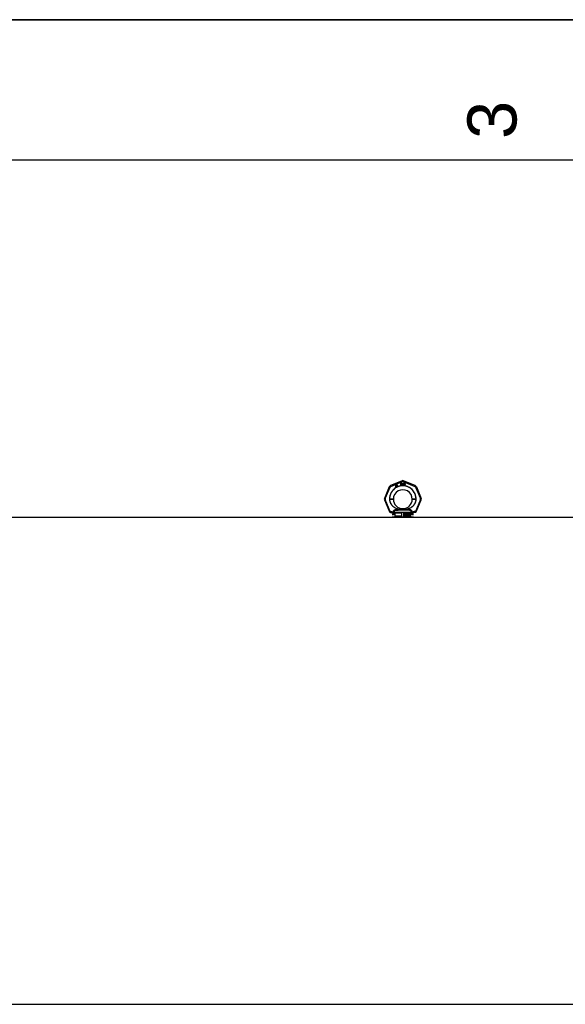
# Model space of a CAD drawing. Header units: millimetres. Extents: x 0 to 297, y 0 to 210.
# Tile 17 of 32: x 78 to 117, y 140 to 210. Entities that reach past the tile are written whole.
import ezdxf

# ---------------------------------------------------------------- set-up
doc = ezdxf.new("R2010")
doc.units = ezdxf.units.MM
doc.header["$LTSCALE"] = 16.335
doc.layers.get('0').update_dxf_attribs({"linetype": 'CONTINUOUS'})
doc.layers.add('001-M31079-X02', color=7, linetype='CONTINUOUS')
doc.styles.add('TEXTSTYLE_2', font='arial.ttf')

# ---------------------------------------------------------------- blocks, each defined once
blk = doc.blocks.new('MARGEA4_BL0', base_point=(148.514, 105.014))
at = {"color": 7, "linetype": 'Continuous'}
for p, q in [((297.014, 210.014), (0.014, 210.014)), ((287.014, 200.014), (10.014, 200.014))]:
    blk.add_line(p, q, dxfattribs=at)
at = {"color": 2, "linetype": 'Continuous', "style": 'TEXTSTYLE_2', "oblique": 0.00002}
blk.add_text('3', height=3.5, rotation=90, dxfattribs=at).set_placement((113.139, 201.514))

msp = doc.modelspace()

# ---------------------------------------------------------------- linework, layer by layer
at = {"color": 7, "linetype": 'Continuous'}
for p, q in [((0, 210), (297, 210)), ((58.095, 174.555), (204.818, 174.555)), ((45.667, 139.845), (204.818, 139.845))]:
    msp.add_line(p, q, dxfattribs=at)
at = {"layer": '001-M31079-X02', "color": 9, "linetype": 'Continuous'}
for p, q in [((104.981, 177.153), (104.154, 176.81)), ((104.177, 176.757), (105.004, 177.099)), ((105.073, 177.099), (105.899, 176.757)), ((105.922, 176.81), (105.096, 177.153)), ((104.073, 176.729), (103.731, 175.903)), ((103.786, 175.882), (104.128, 176.708)), ((105.948, 176.708), (106.29, 175.882)), ((106.003, 176.729), (106.346, 175.903)), ((103.731, 175.788), (104.082, 174.939)), ((104.137, 174.966), (103.786, 175.813)), ((104.093, 175.844), (104.093, 175.854)), ((106.29, 175.813), (105.939, 174.966)), ((105.983, 175.854), (105.983, 175.844)), ((105.994, 174.939), (106.346, 175.788)), ((104.137, 174.904), (104.132, 174.903)), ((104.137, 174.966), (104.137, 174.904)), ((104.157, 174.966), (104.137, 174.966)), ((104.157, 174.904), (104.137, 174.904)), ((104.157, 174.966), (104.157, 174.904)), ((104.366, 174.724), (104.288, 174.724)), ((104.354, 174.901), (104.354, 174.881)), ((105.683, 174.902), (104.393, 174.902)), ((104.555, 175.05), (104.55, 175.093)), ((105.521, 175.05), (104.555, 175.05)), ((104.842, 175.123), (104.845, 175.08)), ((104.842, 175.123), (104.845, 175.08)), ((105.231, 175.08), (105.234, 175.123)), ((105.234, 175.123), (105.231, 175.08)), ((105.527, 175.093), (105.521, 175.05)), ((105.521, 175.05), (105.527, 175.093)), ((105.788, 174.724), (105.71, 174.724)), ((105.722, 174.881), (105.722, 174.901)), ((105.919, 174.966), (105.919, 174.904)), ((105.939, 174.966), (105.919, 174.966)), ((105.939, 174.904), (105.919, 174.904)), ((105.939, 174.966), (105.939, 174.904)), ((105.939, 174.904), (105.944, 174.903))]:
    msp.add_line(p, q, dxfattribs=at)
at = {"layer": '001-M31079-X02', "color": 7, "linetype": 'Continuous'}
for p, q in [((104.523, 176.849), (104.514, 176.745)), ((104.536, 176.857), (104.523, 176.849)), ((104.529, 176.753), (104.536, 176.827)), ((104.579, 176.782), (104.536, 176.857)), ((104.536, 176.827), (104.566, 176.775)), ((104.616, 176.848), (104.599, 176.838)), ((104.599, 176.838), (104.605, 176.827)), ((104.614, 176.876), (104.603, 176.87)), ((104.603, 176.87), (104.616, 176.848)), ((104.622, 176.837), (104.605, 176.827)), ((104.627, 176.854), (104.614, 176.876)), ((104.622, 176.837), (104.654, 176.782)), ((104.651, 176.868), (104.627, 176.854)), ((104.633, 176.843), (104.657, 176.857)), ((104.662, 176.793), (104.633, 176.843)), ((104.651, 176.868), (104.657, 176.857)), ((104.874, 176.994), (104.874, 176.844)), ((104.874, 176.994), (104.934, 176.994)), ((104.889, 176.844), (104.874, 176.844)), ((104.889, 176.911), (104.889, 176.844)), ((104.932, 176.911), (104.889, 176.911)), ((104.932, 176.911), (104.952, 176.844)), ((104.947, 176.991), (104.934, 176.994)), ((104.947, 176.991), (104.957, 176.981)), ((104.957, 176.924), (104.947, 176.917)), ((104.969, 176.844), (104.947, 176.917)), ((104.969, 176.844), (104.952, 176.844)), ((104.957, 176.981), (104.964, 176.968)), ((104.964, 176.936), (104.957, 176.924)), ((104.964, 176.968), (104.967, 176.959)), ((104.967, 176.946), (104.964, 176.936)), ((104.967, 176.959), (104.967, 176.946)), ((104.989, 176.994), (104.989, 176.895)), ((104.989, 176.994), (105.004, 176.994)), ((104.989, 176.895), (104.992, 176.879)), ((104.992, 176.879), (104.997, 176.866)), ((104.997, 176.866), (105.007, 176.853)), ((105.004, 176.994), (105.004, 176.895)), ((105.004, 176.895), (105.007, 176.882)), ((105.007, 176.882), (105.012, 176.873)), ((105.007, 176.853), (105.017, 176.847)), ((105.012, 176.873), (105.019, 176.866)), ((105.029, 176.844), (105.017, 176.847)), ((105.029, 176.863), (105.019, 176.866)), ((105.029, 176.863), (105.039, 176.863)), ((105.039, 176.844), (105.029, 176.844)), ((105.049, 176.866), (105.039, 176.863)), ((105.052, 176.847), (105.039, 176.844)), ((105.057, 176.873), (105.049, 176.866)), ((105.062, 176.853), (105.052, 176.847)), ((105.062, 176.882), (105.057, 176.873)), ((105.064, 176.895), (105.062, 176.882)), ((105.072, 176.866), (105.062, 176.853)), ((105.064, 176.994), (105.064, 176.895)), ((105.064, 176.994), (105.079, 176.994)), ((105.077, 176.879), (105.072, 176.866)), ((105.077, 176.879), (105.079, 176.895)), ((105.079, 176.994), (105.079, 176.895)), ((105.099, 176.994), (105.099, 176.844)), ((105.099, 176.994), (105.159, 176.994)), ((105.159, 176.844), (105.099, 176.844)), ((105.172, 176.991), (105.159, 176.994)), ((105.172, 176.847), (105.159, 176.844)), ((105.172, 176.991), (105.182, 176.984)), ((105.182, 176.853), (105.172, 176.847)), ((105.182, 176.984), (105.192, 176.972)), ((105.192, 176.866), (105.182, 176.853)), ((105.192, 176.972), (105.197, 176.959)), ((105.197, 176.879), (105.192, 176.866)), ((105.199, 176.943), (105.197, 176.959)), ((105.197, 176.879), (105.199, 176.895)), ((105.199, 176.943), (105.199, 176.895)), ((104.514, 176.745), (104.523, 176.728)), ((104.523, 176.728), (104.575, 176.758)), ((104.566, 176.775), (104.529, 176.753)), ((104.575, 176.758), (104.596, 176.722)), ((104.601, 176.795), (104.579, 176.782)), ((104.61, 176.778), (104.588, 176.766)), ((104.611, 176.727), (104.588, 176.766)), ((104.596, 176.722), (104.611, 176.722)), ((104.61, 176.778), (104.601, 176.795)), ((104.654, 176.782), (104.665, 176.773)), ((104.662, 176.793), (104.669, 176.786)), ((104.665, 176.773), (104.675, 176.771)), ((104.679, 176.784), (104.669, 176.786)), ((104.675, 176.771), (104.683, 176.772)), ((104.691, 176.788), (104.679, 176.784)), ((104.697, 176.777), (104.683, 176.772)), ((104.691, 176.788), (104.697, 176.777)), ((104.093, 175.854), (104.093, 175.844)), ((105.983, 175.844), (105.983, 175.854)), ((104.354, 174.901), (104.354, 174.881)), ((105.722, 174.901), (105.722, 174.881))]:
    msp.add_line(p, q, dxfattribs=at)
at = {"layer": '001-M31079-X02', "color": 6, "linetype": 'Continuous'}
for p, q in [((104.889, 176.93), (104.889, 176.978)), ((104.937, 176.978), (104.889, 176.978)), ((104.937, 176.93), (104.889, 176.93)), ((104.937, 176.978), (104.944, 176.975)), ((104.944, 176.933), (104.937, 176.93)), ((104.944, 176.975), (104.949, 176.968)), ((104.949, 176.94), (104.944, 176.933)), ((104.949, 176.968), (104.952, 176.959)), ((104.952, 176.949), (104.949, 176.94)), ((104.952, 176.959), (104.952, 176.949)), ((105.114, 176.863), (105.114, 176.975)), ((105.159, 176.975), (105.114, 176.975)), ((105.159, 176.863), (105.114, 176.863)), ((105.159, 176.975), (105.169, 176.972)), ((105.169, 176.866), (105.159, 176.863)), ((105.169, 176.972), (105.177, 176.965)), ((105.177, 176.873), (105.169, 176.866)), ((105.177, 176.965), (105.182, 176.956)), ((105.182, 176.882), (105.177, 176.873)), ((105.182, 176.956), (105.184, 176.943)), ((105.184, 176.895), (105.182, 176.882)), ((105.184, 176.943), (105.184, 176.895)), ((104.393, 174.902), (104.393, 174.882)), ((104.46, 174.855), (104.46, 174.63)), ((104.978, 174.855), (104.46, 174.855)), ((104.978, 174.63), (104.978, 174.855)), ((105.098, 174.855), (105.098, 174.63)), ((105.616, 174.855), (105.098, 174.855)), ((105.151, 174.691), (105.151, 174.796)), ((105.151, 174.796), (105.192, 174.796)), ((105.155, 174.691), (105.155, 174.796)), ((105.161, 174.785), (105.161, 174.751)), ((105.193, 174.785), (105.161, 174.785)), ((105.161, 174.751), (105.193, 174.751)), ((105.161, 174.738), (105.161, 174.691)), ((105.19, 174.738), (105.161, 174.738)), ((105.164, 174.751), (105.164, 174.785)), ((105.164, 174.738), (105.164, 174.691)), ((105.187, 174.738), (105.199, 174.691)), ((105.196, 174.794), (105.188, 174.796)), ((105.19, 174.785), (105.195, 174.783)), ((105.195, 174.753), (105.19, 174.751)), ((105.19, 174.738), (105.203, 174.691)), ((105.2, 174.794), (105.192, 174.796)), ((105.193, 174.785), (105.198, 174.783)), ((105.198, 174.753), (105.193, 174.751)), ((105.195, 174.783), (105.198, 174.778)), ((105.198, 174.783), (105.195, 174.783)), ((105.198, 174.758), (105.195, 174.753)), ((105.198, 174.753), (105.195, 174.753)), ((105.202, 174.787), (105.196, 174.794)), ((105.2, 174.794), (105.196, 174.794)), ((105.196, 174.742), (105.202, 174.747)), ((105.21, 174.691), (105.196, 174.742)), ((105.2, 174.742), (105.196, 174.742)), ((105.198, 174.783), (105.201, 174.778)), ((105.198, 174.778), (105.199, 174.771)), ((105.201, 174.778), (105.198, 174.778)), ((105.199, 174.765), (105.198, 174.758)), ((105.201, 174.758), (105.198, 174.753)), ((105.201, 174.758), (105.198, 174.758)), ((105.199, 174.765), (105.199, 174.771)), ((105.203, 174.771), (105.199, 174.771)), ((105.203, 174.765), (105.199, 174.765)), ((105.206, 174.787), (105.2, 174.794)), ((105.2, 174.742), (105.206, 174.747)), ((105.214, 174.691), (105.2, 174.742)), ((105.201, 174.778), (105.203, 174.771)), ((105.203, 174.765), (105.201, 174.758)), ((105.207, 174.778), (105.202, 174.787)), ((105.206, 174.787), (105.202, 174.787)), ((105.202, 174.747), (105.207, 174.756)), ((105.206, 174.747), (105.202, 174.747)), ((105.203, 174.771), (105.203, 174.765)), ((105.211, 174.778), (105.206, 174.787)), ((105.206, 174.747), (105.211, 174.756)), ((105.209, 174.771), (105.207, 174.778)), ((105.211, 174.778), (105.207, 174.778)), ((105.207, 174.756), (105.209, 174.762)), ((105.211, 174.756), (105.207, 174.756)), ((105.209, 174.771), (105.209, 174.762)), ((105.212, 174.771), (105.209, 174.771)), ((105.212, 174.762), (105.209, 174.762)), ((105.212, 174.771), (105.211, 174.778)), ((105.211, 174.756), (105.212, 174.762)), ((105.212, 174.771), (105.212, 174.762)), ((105.223, 174.72), (105.224, 174.711)), ((105.235, 174.72), (105.223, 174.72)), ((105.226, 174.72), (105.228, 174.711)), ((105.229, 174.78), (105.227, 174.771)), ((105.227, 174.762), (105.227, 174.771)), ((105.231, 174.771), (105.227, 174.771)), ((105.227, 174.762), (105.229, 174.753)), ((105.231, 174.762), (105.227, 174.762)), ((105.235, 174.789), (105.229, 174.78)), ((105.232, 174.78), (105.229, 174.78)), ((105.229, 174.753), (105.235, 174.745)), ((105.232, 174.753), (105.229, 174.753)), ((105.232, 174.78), (105.231, 174.771)), ((105.231, 174.771), (105.231, 174.762)), ((105.231, 174.762), (105.232, 174.753)), ((105.238, 174.789), (105.232, 174.78)), ((105.232, 174.753), (105.238, 174.745)), ((105.233, 174.713), (105.232, 174.72)), ((105.241, 174.794), (105.235, 174.789)), ((105.238, 174.789), (105.235, 174.789)), ((105.235, 174.745), (105.241, 174.74)), ((105.238, 174.745), (105.235, 174.745)), ((105.237, 174.713), (105.235, 174.72)), ((105.237, 174.769), (105.238, 174.776)), ((105.237, 174.769), (105.237, 174.765)), ((105.24, 174.769), (105.237, 174.769)), ((105.238, 174.758), (105.237, 174.765)), ((105.24, 174.765), (105.237, 174.765)), ((105.245, 174.794), (105.238, 174.789)), ((105.238, 174.776), (105.243, 174.78)), ((105.242, 174.776), (105.238, 174.776)), ((105.243, 174.753), (105.238, 174.758)), ((105.242, 174.758), (105.238, 174.758)), ((105.238, 174.745), (105.245, 174.74)), ((105.24, 174.769), (105.242, 174.776)), ((105.24, 174.765), (105.24, 174.769)), ((105.242, 174.758), (105.24, 174.765)), ((105.247, 174.796), (105.241, 174.794)), ((105.245, 174.794), (105.241, 174.794)), ((105.241, 174.74), (105.247, 174.738)), ((105.245, 174.74), (105.241, 174.74)), ((105.242, 174.776), (105.246, 174.78)), ((105.246, 174.753), (105.242, 174.758)), ((105.243, 174.78), (105.247, 174.783)), ((105.246, 174.78), (105.243, 174.78)), ((105.247, 174.751), (105.243, 174.753)), ((105.246, 174.753), (105.243, 174.753)), ((105.251, 174.796), (105.245, 174.794)), ((105.245, 174.74), (105.251, 174.738)), ((105.246, 174.78), (105.251, 174.783)), ((105.251, 174.751), (105.246, 174.753)), ((105.259, 174.796), (105.247, 174.796)), ((105.26, 174.783), (105.247, 174.783)), ((105.26, 174.751), (105.247, 174.751)), ((105.26, 174.738), (105.247, 174.738)), ((105.263, 174.794), (105.255, 174.796)), ((105.257, 174.783), (105.261, 174.78)), ((105.265, 174.749), (105.257, 174.751)), ((105.257, 174.738), (105.263, 174.736)), ((105.266, 174.794), (105.259, 174.796)), ((105.26, 174.783), (105.265, 174.78)), ((105.268, 174.749), (105.26, 174.751)), ((105.26, 174.738), (105.266, 174.736)), ((105.261, 174.78), (105.265, 174.776)), ((105.265, 174.78), (105.261, 174.78)), ((105.269, 174.787), (105.263, 174.794)), ((105.266, 174.794), (105.263, 174.794)), ((105.263, 174.736), (105.268, 174.731)), ((105.266, 174.736), (105.263, 174.736)), ((105.265, 174.78), (105.268, 174.776)), ((105.265, 174.776), (105.266, 174.771)), ((105.268, 174.776), (105.265, 174.776)), ((105.271, 174.745), (105.265, 174.749)), ((105.268, 174.749), (105.265, 174.749)), ((105.273, 174.787), (105.266, 174.794)), ((105.266, 174.771), (105.279, 174.771)), ((105.266, 174.736), (105.271, 174.731)), ((105.268, 174.776), (105.27, 174.771)), ((105.274, 174.745), (105.268, 174.749)), ((105.268, 174.731), (105.271, 174.724)), ((105.271, 174.731), (105.268, 174.731)), ((105.274, 174.778), (105.269, 174.787)), ((105.273, 174.787), (105.269, 174.787)), ((105.277, 174.736), (105.271, 174.745)), ((105.274, 174.745), (105.271, 174.745)), ((105.271, 174.731), (105.274, 174.724)), ((105.271, 174.718), (105.271, 174.724)), ((105.274, 174.724), (105.271, 174.724)), ((105.277, 174.778), (105.273, 174.787)), ((105.275, 174.771), (105.274, 174.778)), ((105.277, 174.778), (105.274, 174.778)), ((105.28, 174.736), (105.274, 174.745)), ((105.274, 174.724), (105.274, 174.718)), ((105.279, 174.771), (105.277, 174.778)), ((105.28, 174.727), (105.277, 174.736)), ((105.28, 174.736), (105.277, 174.736)), ((105.284, 174.727), (105.28, 174.736)), ((105.28, 174.727), (105.28, 174.716)), ((105.284, 174.727), (105.28, 174.727)), ((105.284, 174.716), (105.284, 174.727)), ((105.367, 174.691), (105.367, 174.796)), ((105.384, 174.796), (105.367, 174.796)), ((105.37, 174.796), (105.37, 174.691)), ((105.376, 174.774), (105.376, 174.691)), ((105.376, 174.774), (105.398, 174.691)), ((105.38, 174.774), (105.376, 174.774)), ((105.38, 174.691), (105.38, 174.774)), ((105.38, 174.774), (105.401, 174.691)), ((105.404, 174.702), (105.381, 174.796)), ((105.408, 174.702), (105.384, 174.796)), ((105.428, 174.796), (105.404, 174.702)), ((105.431, 174.796), (105.408, 174.702)), ((105.41, 174.691), (105.432, 174.774)), ((105.414, 174.691), (105.436, 174.774)), ((105.445, 174.796), (105.428, 174.796)), ((105.432, 174.691), (105.432, 174.774)), ((105.436, 174.774), (105.432, 174.774)), ((105.436, 174.774), (105.436, 174.691)), ((105.441, 174.796), (105.441, 174.691)), ((105.445, 174.691), (105.445, 174.796)), ((105.457, 174.78), (105.455, 174.771)), ((105.467, 174.771), (105.455, 174.771)), ((105.463, 174.789), (105.457, 174.78)), ((105.46, 174.78), (105.457, 174.78)), ((105.46, 174.78), (105.459, 174.771)), ((105.467, 174.789), (105.46, 174.78)), ((105.469, 174.794), (105.463, 174.789)), ((105.467, 174.789), (105.463, 174.789)), ((105.463, 174.771), (105.466, 174.778)), ((105.466, 174.778), (105.471, 174.783)), ((105.47, 174.778), (105.466, 174.778)), ((105.473, 174.794), (105.467, 174.789)), ((105.467, 174.771), (105.47, 174.778)), ((105.48, 174.796), (105.469, 174.794)), ((105.473, 174.794), (105.469, 174.794)), ((105.47, 174.778), (105.474, 174.783)), ((105.471, 174.783), (105.479, 174.785)), ((105.474, 174.783), (105.471, 174.783)), ((105.484, 174.796), (105.473, 174.794)), ((105.474, 174.783), (105.482, 174.785)), ((105.488, 174.785), (105.479, 174.785)), ((105.479, 174.74), (105.479, 174.749)), ((105.488, 174.749), (105.479, 174.749)), ((105.488, 174.74), (105.479, 174.74)), ((105.487, 174.796), (105.48, 174.796)), ((105.482, 174.749), (105.482, 174.74)), ((105.494, 174.794), (105.483, 174.796)), ((105.485, 174.785), (105.493, 174.783)), ((105.494, 174.753), (105.485, 174.749)), ((105.485, 174.74), (105.494, 174.738)), ((105.498, 174.794), (105.487, 174.796)), ((105.488, 174.785), (105.496, 174.783)), ((105.498, 174.753), (105.488, 174.749)), ((105.488, 174.74), (105.498, 174.738)), ((105.493, 174.783), (105.497, 174.778)), ((105.496, 174.783), (105.493, 174.783)), ((105.5, 174.789), (105.494, 174.794)), ((105.498, 174.794), (105.494, 174.794)), ((105.497, 174.758), (105.494, 174.753)), ((105.498, 174.753), (105.494, 174.753)), ((105.494, 174.738), (105.499, 174.733)), ((105.498, 174.738), (105.494, 174.738)), ((105.496, 174.783), (105.501, 174.778)), ((105.497, 174.778), (105.5, 174.771)), ((105.501, 174.778), (105.497, 174.778)), ((105.5, 174.767), (105.497, 174.758)), ((105.501, 174.758), (105.497, 174.758)), ((105.497, 174.745), (105.504, 174.751)), ((105.505, 174.74), (105.497, 174.745)), ((105.501, 174.745), (105.497, 174.745)), ((105.504, 174.789), (105.498, 174.794)), ((105.501, 174.758), (105.498, 174.753)), ((105.498, 174.738), (105.502, 174.733)), ((105.499, 174.733), (105.502, 174.724)), ((105.502, 174.733), (105.499, 174.733)), ((105.507, 174.78), (105.5, 174.789)), ((105.504, 174.789), (105.5, 174.789)), ((105.5, 174.767), (105.5, 174.771)), ((105.504, 174.771), (105.5, 174.771)), ((105.504, 174.767), (105.5, 174.767)), ((105.501, 174.778), (105.504, 174.771)), ((105.504, 174.767), (105.501, 174.758)), ((105.501, 174.745), (105.507, 174.751)), ((105.509, 174.74), (105.501, 174.745)), ((105.502, 174.733), (105.505, 174.724)), ((105.502, 174.716), (105.502, 174.724)), ((105.505, 174.724), (105.502, 174.724)), ((105.51, 174.78), (105.504, 174.789)), ((105.504, 174.771), (105.504, 174.767)), ((105.504, 174.751), (105.507, 174.758)), ((105.507, 174.751), (105.504, 174.751)), ((105.508, 174.733), (105.505, 174.74)), ((105.509, 174.74), (105.505, 174.74)), ((105.505, 174.724), (105.505, 174.716)), ((105.508, 174.771), (105.507, 174.78)), ((105.51, 174.78), (105.507, 174.78)), ((105.507, 174.758), (105.508, 174.767)), ((105.507, 174.751), (105.51, 174.758)), ((105.51, 174.758), (105.507, 174.758)), ((105.508, 174.771), (105.508, 174.767)), ((105.512, 174.771), (105.508, 174.771)), ((105.512, 174.767), (105.508, 174.767)), ((105.51, 174.724), (105.508, 174.733)), ((105.512, 174.733), (105.508, 174.733)), ((105.512, 174.733), (105.509, 174.74)), ((105.512, 174.771), (105.51, 174.78)), ((105.51, 174.758), (105.512, 174.767)), ((105.51, 174.724), (105.51, 174.716)), ((105.513, 174.724), (105.51, 174.724)), ((105.512, 174.767), (105.512, 174.771)), ((105.513, 174.724), (105.512, 174.733)), ((105.513, 174.716), (105.513, 174.724)), ((105.524, 174.767), (105.522, 174.751)), ((105.522, 174.736), (105.522, 174.751)), ((105.526, 174.751), (105.522, 174.751)), ((105.522, 174.736), (105.524, 174.72)), ((105.526, 174.736), (105.522, 174.736)), ((105.527, 174.778), (105.524, 174.767)), ((105.527, 174.767), (105.524, 174.767)), ((105.524, 174.72), (105.527, 174.709)), ((105.527, 174.72), (105.524, 174.72)), ((105.527, 174.767), (105.526, 174.751)), ((105.526, 174.751), (105.526, 174.736)), ((105.526, 174.736), (105.527, 174.72)), ((105.532, 174.787), (105.527, 174.778)), ((105.53, 174.778), (105.527, 174.767)), ((105.53, 174.778), (105.527, 174.778)), ((105.527, 174.72), (105.53, 174.709)), ((105.535, 174.787), (105.53, 174.778)), ((105.53, 174.751), (105.532, 174.765)), ((105.539, 174.756), (105.53, 174.747)), ((105.53, 174.751), (105.53, 174.747)), ((105.533, 174.751), (105.53, 174.751)), ((105.533, 174.747), (105.53, 174.747)), ((105.539, 174.794), (105.532, 174.787)), ((105.535, 174.787), (105.532, 174.787)), ((105.532, 174.765), (105.533, 174.771)), ((105.535, 174.765), (105.532, 174.765)), ((105.532, 174.729), (105.533, 174.736)), ((105.532, 174.729), (105.532, 174.722)), ((105.535, 174.729), (105.532, 174.729)), ((105.533, 174.716), (105.532, 174.722)), ((105.535, 174.722), (105.532, 174.722)), ((105.533, 174.771), (105.536, 174.778)), ((105.537, 174.771), (105.533, 174.771)), ((105.533, 174.751), (105.535, 174.765)), ((105.543, 174.756), (105.533, 174.747)), ((105.533, 174.747), (105.533, 174.751)), ((105.533, 174.736), (105.536, 174.74)), ((105.537, 174.736), (105.533, 174.736)), ((105.543, 174.794), (105.535, 174.787)), ((105.535, 174.765), (105.537, 174.771)), ((105.535, 174.729), (105.537, 174.736)), ((105.535, 174.722), (105.535, 174.729)), ((105.537, 174.716), (105.535, 174.722)), ((105.536, 174.778), (105.541, 174.783)), ((105.54, 174.778), (105.536, 174.778)), ((105.536, 174.74), (105.541, 174.745)), ((105.54, 174.74), (105.536, 174.74)), ((105.537, 174.771), (105.54, 174.778)), ((105.537, 174.736), (105.54, 174.74)), ((105.547, 174.796), (105.539, 174.794)), ((105.543, 174.794), (105.539, 174.794)), ((105.547, 174.758), (105.539, 174.756)), ((105.543, 174.756), (105.539, 174.756)), ((105.54, 174.778), (105.544, 174.783)), ((105.54, 174.74), (105.544, 174.745)), ((105.541, 174.783), (105.545, 174.785)), ((105.544, 174.783), (105.541, 174.783)), ((105.541, 174.745), (105.545, 174.747)), ((105.544, 174.745), (105.541, 174.745)), ((105.551, 174.796), (105.543, 174.794)), ((105.551, 174.758), (105.543, 174.756)), ((105.544, 174.783), (105.549, 174.785)), ((105.544, 174.745), (105.549, 174.747)), ((105.558, 174.785), (105.545, 174.785)), ((105.56, 174.747), (105.545, 174.747)), ((105.557, 174.796), (105.547, 174.796)), ((105.558, 174.758), (105.547, 174.758)), ((105.561, 174.794), (105.553, 174.796)), ((105.555, 174.785), (105.559, 174.783)), ((105.563, 174.756), (105.555, 174.758)), ((105.556, 174.747), (105.561, 174.745)), ((105.564, 174.794), (105.557, 174.796)), ((105.558, 174.785), (105.563, 174.783)), ((105.566, 174.756), (105.558, 174.758)), ((105.559, 174.783), (105.564, 174.778)), ((105.563, 174.783), (105.559, 174.783)), ((105.56, 174.747), (105.564, 174.745)), ((105.569, 174.787), (105.561, 174.794)), ((105.564, 174.794), (105.561, 174.794)), ((105.561, 174.745), (105.566, 174.74)), ((105.564, 174.745), (105.561, 174.745)), ((105.563, 174.783), (105.568, 174.778)), ((105.57, 174.749), (105.563, 174.756)), ((105.566, 174.756), (105.563, 174.756)), ((105.572, 174.787), (105.564, 174.794)), ((105.564, 174.778), (105.567, 174.771)), ((105.568, 174.778), (105.564, 174.778)), ((105.564, 174.745), (105.569, 174.74)), ((105.574, 174.749), (105.566, 174.756)), ((105.566, 174.74), (105.569, 174.736)), ((105.569, 174.74), (105.566, 174.74)), ((105.578, 174.771), (105.567, 174.771)), ((105.568, 174.778), (105.571, 174.771)), ((105.573, 174.778), (105.569, 174.787)), ((105.572, 174.787), (105.569, 174.787)), ((105.569, 174.74), (105.572, 174.736)), ((105.569, 174.736), (105.57, 174.729)), ((105.572, 174.736), (105.569, 174.736)), ((105.57, 174.722), (105.569, 174.716)), ((105.575, 174.742), (105.57, 174.749)), ((105.57, 174.749), (105.574, 174.749)), ((105.57, 174.722), (105.57, 174.729)), ((105.57, 174.729), (105.574, 174.729)), ((105.574, 174.722), (105.57, 174.722)), ((105.577, 174.778), (105.572, 174.787)), ((105.572, 174.736), (105.574, 174.729)), ((105.574, 174.722), (105.572, 174.716)), ((105.575, 174.771), (105.573, 174.778)), ((105.577, 174.778), (105.573, 174.778)), ((105.578, 174.742), (105.574, 174.749)), ((105.574, 174.729), (105.574, 174.722)), ((105.578, 174.731), (105.575, 174.742)), ((105.578, 174.742), (105.575, 174.742)), ((105.575, 174.709), (105.578, 174.72)), ((105.578, 174.771), (105.577, 174.778)), ((105.582, 174.731), (105.578, 174.742)), ((105.578, 174.731), (105.578, 174.72)), ((105.582, 174.731), (105.578, 174.731)), ((105.578, 174.709), (105.582, 174.72)), ((105.582, 174.72), (105.578, 174.72)), ((105.582, 174.72), (105.582, 174.731)), ((105.616, 174.63), (105.616, 174.855)), ((105.683, 174.902), (105.683, 174.882)), ((105.788, 174.555), (104.288, 174.555)), ((104.978, 174.63), (104.46, 174.63)), ((105.616, 174.63), (105.098, 174.63)), ((105.164, 174.691), (105.151, 174.691)), ((105.214, 174.691), (105.199, 174.691)), ((105.224, 174.711), (105.229, 174.7)), ((105.228, 174.711), (105.224, 174.711)), ((105.228, 174.711), (105.232, 174.7)), ((105.229, 174.7), (105.237, 174.693)), ((105.232, 174.7), (105.229, 174.7)), ((105.232, 174.7), (105.24, 174.693)), ((105.238, 174.707), (105.233, 174.713)), ((105.237, 174.713), (105.233, 174.713)), ((105.242, 174.707), (105.237, 174.713)), ((105.237, 174.693), (105.244, 174.691)), ((105.24, 174.693), (105.237, 174.693)), ((105.244, 174.704), (105.238, 174.707)), ((105.242, 174.707), (105.238, 174.707)), ((105.24, 174.693), (105.248, 174.691)), ((105.248, 174.704), (105.242, 174.707)), ((105.26, 174.704), (105.244, 174.704)), ((105.26, 174.691), (105.244, 174.691)), ((105.263, 174.707), (105.257, 174.704)), ((105.257, 174.691), (105.265, 174.693)), ((105.266, 174.707), (105.26, 174.704)), ((105.26, 174.691), (105.268, 174.693)), ((105.268, 174.711), (105.263, 174.707)), ((105.266, 174.707), (105.263, 174.707)), ((105.265, 174.693), (105.271, 174.698)), ((105.268, 174.693), (105.265, 174.693)), ((105.271, 174.711), (105.266, 174.707)), ((105.271, 174.718), (105.268, 174.711)), ((105.271, 174.711), (105.268, 174.711)), ((105.268, 174.693), (105.274, 174.698)), ((105.274, 174.718), (105.271, 174.711)), ((105.274, 174.718), (105.271, 174.718)), ((105.271, 174.698), (105.277, 174.707)), ((105.274, 174.698), (105.271, 174.698)), ((105.274, 174.698), (105.28, 174.707)), ((105.277, 174.707), (105.28, 174.716)), ((105.28, 174.707), (105.277, 174.707)), ((105.28, 174.707), (105.284, 174.716)), ((105.284, 174.716), (105.28, 174.716)), ((105.38, 174.691), (105.367, 174.691)), ((105.414, 174.691), (105.398, 174.691)), ((105.408, 174.702), (105.404, 174.702)), ((105.445, 174.691), (105.432, 174.691)), ((105.454, 174.716), (105.455, 174.709)), ((105.465, 174.716), (105.454, 174.716)), ((105.455, 174.709), (105.459, 174.702)), ((105.459, 174.709), (105.455, 174.709)), ((105.457, 174.716), (105.459, 174.709)), ((105.459, 174.709), (105.462, 174.702)), ((105.459, 174.702), (105.463, 174.698)), ((105.462, 174.702), (105.459, 174.702)), ((105.463, 174.711), (105.462, 174.716)), ((105.462, 174.702), (105.467, 174.698)), ((105.466, 174.707), (105.463, 174.711)), ((105.467, 174.711), (105.463, 174.711)), ((105.463, 174.698), (105.469, 174.693)), ((105.467, 174.698), (105.463, 174.698)), ((105.467, 174.711), (105.465, 174.716)), ((105.469, 174.704), (105.466, 174.707)), ((105.47, 174.707), (105.466, 174.707)), ((105.47, 174.707), (105.467, 174.711)), ((105.467, 174.698), (105.473, 174.693)), ((105.477, 174.702), (105.469, 174.704)), ((105.473, 174.704), (105.469, 174.704)), ((105.469, 174.693), (105.476, 174.691)), ((105.473, 174.693), (105.469, 174.693)), ((105.473, 174.704), (105.47, 174.707)), ((105.481, 174.702), (105.473, 174.704)), ((105.473, 174.693), (105.479, 174.691)), ((105.492, 174.691), (105.476, 174.691)), ((105.49, 174.702), (105.477, 174.702)), ((105.494, 174.704), (105.487, 174.702)), ((105.488, 174.691), (105.494, 174.693)), ((105.498, 174.704), (105.49, 174.702)), ((105.492, 174.691), (105.498, 174.693)), ((105.497, 174.707), (105.494, 174.704)), ((105.498, 174.704), (105.494, 174.704)), ((105.494, 174.693), (105.5, 174.698)), ((105.498, 174.693), (105.494, 174.693)), ((105.5, 174.711), (105.497, 174.707)), ((105.501, 174.707), (105.497, 174.707)), ((105.501, 174.707), (105.498, 174.704)), ((105.498, 174.693), (105.504, 174.698)), ((105.502, 174.716), (105.5, 174.711)), ((105.504, 174.711), (105.5, 174.711)), ((105.5, 174.698), (105.505, 174.702)), ((105.504, 174.698), (105.5, 174.698)), ((105.504, 174.711), (105.501, 174.707)), ((105.505, 174.716), (105.502, 174.716)), ((105.505, 174.716), (105.504, 174.711)), ((105.504, 174.698), (105.509, 174.702)), ((105.505, 174.702), (105.508, 174.709)), ((105.509, 174.702), (105.505, 174.702)), ((105.508, 174.709), (105.51, 174.716)), ((105.508, 174.709), (105.512, 174.709)), ((105.509, 174.702), (105.512, 174.709)), ((105.513, 174.716), (105.51, 174.716)), ((105.512, 174.709), (105.513, 174.716)), ((105.527, 174.709), (105.532, 174.7)), ((105.53, 174.709), (105.527, 174.709)), ((105.53, 174.709), (105.535, 174.7)), ((105.532, 174.7), (105.539, 174.693)), ((105.535, 174.7), (105.532, 174.7)), ((105.536, 174.709), (105.533, 174.716)), ((105.537, 174.716), (105.533, 174.716)), ((105.535, 174.7), (105.543, 174.693)), ((105.541, 174.704), (105.536, 174.709)), ((105.54, 174.709), (105.536, 174.709)), ((105.54, 174.709), (105.537, 174.716)), ((105.539, 174.693), (105.547, 174.691)), ((105.543, 174.693), (105.539, 174.693)), ((105.544, 174.704), (105.54, 174.709)), ((105.545, 174.702), (105.541, 174.704)), ((105.544, 174.704), (105.541, 174.704)), ((105.543, 174.693), (105.551, 174.691)), ((105.549, 174.702), (105.544, 174.704)), ((105.56, 174.702), (105.545, 174.702)), ((105.558, 174.691), (105.547, 174.691)), ((105.555, 174.691), (105.563, 174.693)), ((105.561, 174.704), (105.556, 174.702)), ((105.558, 174.691), (105.566, 174.693)), ((105.564, 174.704), (105.56, 174.702)), ((105.566, 174.709), (105.561, 174.704)), ((105.564, 174.704), (105.561, 174.704)), ((105.563, 174.693), (105.57, 174.7)), ((105.566, 174.693), (105.563, 174.693)), ((105.569, 174.709), (105.564, 174.704)), ((105.569, 174.716), (105.566, 174.709)), ((105.569, 174.709), (105.566, 174.709)), ((105.566, 174.693), (105.574, 174.7)), ((105.572, 174.716), (105.569, 174.709)), ((105.572, 174.716), (105.569, 174.716)), ((105.57, 174.7), (105.575, 174.709)), ((105.574, 174.7), (105.57, 174.7)), ((105.574, 174.7), (105.578, 174.709)), ((105.578, 174.709), (105.575, 174.709))]:
    msp.add_line(p, q, dxfattribs=at)
at = {"layer": '001-M31079-X02', "color": 9, "linetype": 'Continuous'}
for centre, radius, start, end in [((105.038, 177.014), 0.15, 67.5, 112.5), ((105.038, 177.016), 0.09, 67.50271, 112.49729), ((104.212, 176.672), 0.15, 112.5, 157.5), ((104.212, 176.674), 0.09, 112.50271, 157.49729), ((105.865, 176.674), 0.09, 22.50268, 67.49732), ((105.865, 176.672), 0.15, 22.5, 67.5), ((103.869, 175.845), 0.15, 157.5, 202.5), ((103.869, 175.847), 0.09, 157.50268, 202.49732), ((105.038, 175.845), 0.675, 180.6298, 359.3702), ((106.207, 175.847), 0.09, 337.50268, 22.49732), ((106.207, 175.845), 0.15, 337.5, 22.5), ((104.137, 174.964), 0.06, 202.5, 270), ((105.038, 257.811), 82.688, 269.86427, 270.13573), ((105.939, 174.964), 0.06, 270, 337.5)]:
    msp.add_arc(centre, radius, start, end, dxfattribs=at)
at = {"layer": '001-M31079-X02', "color": 7, "linetype": 'Continuous'}
for start, end in [(0, 180.6298), (359.3702, 360)]:
    msp.add_arc((105.038, 175.854), 0.945, start, end, dxfattribs=at)
at = {"layer": '001-M31079-X02', "color": 6, "linetype": 'Continuous'}
msp.add_arc((105.038, 175.845), 0.675, 359.3702, 180.6298, dxfattribs=at)
at = {"layer": '001-M31079-X02', "color": 9, "linetype": 'Continuous'}
for points, knots in [([(104.981, 177.153), (104.982, 177.153), (104.982, 177.149), (104.984, 177.146), (104.986, 177.14), (104.989, 177.134), (104.993, 177.126), (104.996, 177.118), (105, 177.109), (105.002, 177.102), (105.004, 177.099)], [0, 0, 0, 0, 0.059983, 0.133152, 0.232556, 0.355295, 0.497786, 0.655866, 0.824917, 1, 1, 1, 1]), ([(105.073, 177.099), (105.074, 177.102), (105.076, 177.109), (105.08, 177.118), (105.084, 177.126), (105.087, 177.134), (105.09, 177.14), (105.092, 177.146), (105.094, 177.149), (105.094, 177.153), (105.096, 177.153)], [0, 0, 0, 0, 0.175075, 0.344128, 0.502209, 0.644701, 0.767442, 0.866847, 0.940017, 1, 1, 1, 1]), ([(104.073, 176.729), (104.073, 176.73), (104.077, 176.728), (104.081, 176.727), (104.087, 176.725), (104.093, 176.722), (104.101, 176.719), (104.11, 176.716), (104.119, 176.712), (104.125, 176.71), (104.128, 176.708)], [0, 0, 0, 0, 0.060939, 0.13446, 0.234172, 0.357122, 0.499648, 0.657498, 0.82596, 1, 1, 1, 1]), ([(105.983, 175.854), (105.983, 175.882), (105.981, 175.939), (105.969, 176.023), (105.95, 176.106), (105.924, 176.187), (105.891, 176.265), (105.85, 176.34), (105.804, 176.41), (105.751, 176.477), (105.692, 176.538), (105.628, 176.594), (105.559, 176.644), (105.486, 176.687), (105.41, 176.724), (105.33, 176.754), (105.249, 176.777), (105.165, 176.792), (105.081, 176.799), (104.996, 176.799), (104.911, 176.792), (104.828, 176.777), (104.746, 176.754), (104.666, 176.724), (104.59, 176.687), (104.517, 176.644), (104.448, 176.594), (104.384, 176.538), (104.326, 176.477), (104.273, 176.41), (104.226, 176.34), (104.186, 176.265), (104.152, 176.187), (104.126, 176.106), (104.107, 176.023), (104.096, 175.939), (104.093, 175.882), (104.093, 175.854)], [0, 0, 0, 0, 0.028575, 0.057156, 0.085737, 0.114317, 0.142895, 0.171472, 0.200048, 0.228622, 0.257194, 0.285764, 0.314333, 0.342901, 0.371466, 0.400031, 0.428594, 0.457157, 0.485719, 0.514281, 0.542844, 0.571406, 0.59997, 0.628534, 0.6571, 0.685667, 0.714236, 0.742807, 0.771379, 0.799953, 0.828529, 0.857106, 0.885684, 0.914264, 0.942844, 0.971426, 1, 1, 1, 1]), ([(104.177, 176.757), (104.176, 176.76), (104.173, 176.766), (104.169, 176.775), (104.166, 176.784), (104.163, 176.791), (104.16, 176.798), (104.158, 176.803), (104.156, 176.806), (104.155, 176.811), (104.154, 176.81)], [0, 0, 0, 0, 0.175076, 0.344129, 0.50221, 0.644702, 0.767443, 0.866847, 0.940017, 1, 1, 1, 1]), ([(105.922, 176.81), (105.921, 176.811), (105.921, 176.806), (105.918, 176.803), (105.916, 176.798), (105.914, 176.791), (105.91, 176.784), (105.907, 176.775), (105.903, 176.766), (105.9, 176.76), (105.899, 176.757)], [0, 0, 0, 0, 0.059982, 0.133151, 0.232555, 0.355294, 0.497785, 0.655865, 0.824916, 1, 1, 1, 1]), ([(106.003, 176.729), (106.003, 176.73), (105.999, 176.728), (105.995, 176.727), (105.99, 176.725), (105.983, 176.722), (105.975, 176.719), (105.966, 176.716), (105.957, 176.712), (105.951, 176.71), (105.948, 176.708)], [0, 0, 0, 0, 0.060939, 0.13446, 0.234172, 0.357122, 0.499648, 0.657499, 0.82596, 1, 1, 1, 1]), ([(106.003, 176.729), (106.003, 176.73), (105.999, 176.728), (105.996, 176.727), (105.99, 176.725), (105.984, 176.723), (105.976, 176.719), (105.967, 176.716), (105.958, 176.712), (105.951, 176.71), (105.948, 176.708)], [0, 0, 0, 0, 0.059962, 0.129537, 0.22549, 0.345334, 0.487774, 0.647015, 0.821798, 1, 1, 1, 1]), ([(103.786, 175.813), (103.783, 175.811), (103.776, 175.809), (103.767, 175.805), (103.758, 175.801), (103.75, 175.798), (103.744, 175.795), (103.738, 175.792), (103.735, 175.79), (103.73, 175.789), (103.731, 175.788)], [0, 0, 0, 0, 0.172813, 0.340679, 0.498422, 0.641178, 0.764549, 0.864741, 0.938687, 1, 1, 1, 1]), ([(103.786, 175.882), (103.783, 175.883), (103.777, 175.886), (103.767, 175.889), (103.759, 175.893), (103.751, 175.896), (103.744, 175.898), (103.739, 175.901), (103.735, 175.901), (103.731, 175.904), (103.731, 175.903)], [0, 0, 0, 0, 0.174033, 0.342496, 0.500347, 0.642875, 0.765826, 0.865539, 0.93906, 1, 1, 1, 1]), ([(104.363, 175.845), (104.363, 175.848), (104.354, 175.847), (104.345, 175.849), (104.332, 175.849), (104.316, 175.85), (104.297, 175.851), (104.274, 175.852), (104.249, 175.852), (104.221, 175.853), (104.191, 175.854), (104.159, 175.854), (104.126, 175.854), (104.104, 175.854), (104.093, 175.854)], [0, 0, 0, 0, 0.02982, 0.064811, 0.111629, 0.171497, 0.24316, 0.326315, 0.419777, 0.524502, 0.635428, 0.753215, 0.877723, 1, 1, 1, 1]), ([(104.093, 175.854), (104.104, 175.854), (104.125, 175.854), (104.157, 175.854), (104.187, 175.854), (104.216, 175.853), (104.243, 175.853), (104.269, 175.852), (104.292, 175.851), (104.312, 175.85), (104.329, 175.849), (104.344, 175.849), (104.353, 175.847), (104.363, 175.848), (104.363, 175.845)], [0, 0, 0, 0, 0.119326, 0.238323, 0.350682, 0.456135, 0.557526, 0.651234, 0.73688, 0.812698, 0.878047, 0.929721, 0.967962, 1, 1, 1, 1]), ([(104.093, 175.844), (104.094, 175.795), (104.106, 175.698), (104.157, 175.561), (104.234, 175.438), (104.332, 175.333), (104.447, 175.249), (104.572, 175.187), (104.705, 175.144), (104.797, 175.128), (104.842, 175.123)], [0, 0, 0, 0, 0.128514, 0.256351, 0.383132, 0.508688, 0.633005, 0.756182, 0.878418, 1, 1, 1, 1]), ([(104.363, 175.838), (104.363, 175.838), (104.361, 175.839), (104.358, 175.84), (104.352, 175.84), (104.343, 175.841), (104.332, 175.842), (104.312, 175.843), (104.281, 175.843), (104.239, 175.844), (104.191, 175.844), (104.142, 175.844), (104.109, 175.844), (104.093, 175.844)], [0, 0, 0, 0, 0.005058, 0.018175, 0.04048, 0.072438, 0.114288, 0.165848, 0.296077, 0.455866, 0.634352, 0.819401, 1, 1, 1, 1]), ([(104.093, 175.844), (104.109, 175.844), (104.142, 175.844), (104.191, 175.844), (104.239, 175.844), (104.281, 175.843), (104.312, 175.843), (104.332, 175.842), (104.343, 175.841), (104.352, 175.84), (104.358, 175.84), (104.361, 175.839), (104.363, 175.838), (104.363, 175.838)], [0, 0, 0, 0, 0.180599, 0.365648, 0.544134, 0.703923, 0.834152, 0.885712, 0.927562, 0.95952, 0.981825, 0.994942, 1, 1, 1, 1]), ([(105.234, 175.123), (105.28, 175.128), (105.371, 175.144), (105.504, 175.187), (105.63, 175.249), (105.744, 175.333), (105.842, 175.438), (105.919, 175.561), (105.97, 175.698), (105.983, 175.795), (105.983, 175.844)], [0, 0, 0, 0, 0.121582, 0.243818, 0.366995, 0.491312, 0.616868, 0.743649, 0.871486, 1, 1, 1, 1]), ([(105.983, 175.854), (105.972, 175.854), (105.951, 175.854), (105.919, 175.854), (105.889, 175.854), (105.86, 175.853), (105.833, 175.853), (105.808, 175.852), (105.785, 175.851), (105.764, 175.85), (105.747, 175.849), (105.732, 175.849), (105.723, 175.847), (105.713, 175.848), (105.713, 175.845)], [0, 0, 0, 0, 0.119325, 0.238322, 0.350682, 0.456135, 0.557526, 0.651234, 0.736879, 0.812698, 0.878046, 0.929721, 0.967962, 1, 1, 1, 1]), ([(105.713, 175.845), (105.713, 175.848), (105.723, 175.847), (105.731, 175.849), (105.744, 175.849), (105.76, 175.85), (105.779, 175.851), (105.802, 175.852), (105.827, 175.852), (105.855, 175.853), (105.885, 175.854), (105.917, 175.854), (105.95, 175.854), (105.972, 175.854), (105.983, 175.854)], [0, 0, 0, 0, 0.02982, 0.064811, 0.11163, 0.171497, 0.243161, 0.326316, 0.419778, 0.524502, 0.635429, 0.753216, 0.877724, 1, 1, 1, 1]), ([(105.983, 175.844), (105.967, 175.844), (105.934, 175.844), (105.885, 175.844), (105.838, 175.844), (105.795, 175.843), (105.765, 175.843), (105.744, 175.842), (105.733, 175.841), (105.725, 175.84), (105.718, 175.84), (105.715, 175.839), (105.713, 175.838), (105.713, 175.838)], [0, 0, 0, 0, 0.180599, 0.365648, 0.544134, 0.703923, 0.834152, 0.885712, 0.927562, 0.95952, 0.981825, 0.994942, 1, 1, 1, 1]), ([(105.713, 175.838), (105.713, 175.838), (105.715, 175.839), (105.718, 175.84), (105.725, 175.84), (105.733, 175.841), (105.744, 175.842), (105.765, 175.843), (105.795, 175.843), (105.838, 175.844), (105.885, 175.844), (105.934, 175.844), (105.967, 175.844), (105.983, 175.844)], [0, 0, 0, 0, 0.005058, 0.018175, 0.04048, 0.072438, 0.114288, 0.165848, 0.296077, 0.455866, 0.634352, 0.819401, 1, 1, 1, 1]), ([(106.29, 175.882), (106.293, 175.883), (106.3, 175.886), (106.309, 175.889), (106.317, 175.893), (106.325, 175.896), (106.332, 175.898), (106.338, 175.901), (106.341, 175.901), (106.345, 175.904), (106.346, 175.903)], [0, 0, 0, 0, 0.174042, 0.342505, 0.500355, 0.642882, 0.765831, 0.865542, 0.939062, 1, 1, 1, 1]), ([(106.29, 175.813), (106.293, 175.811), (106.3, 175.809), (106.309, 175.805), (106.318, 175.801), (106.326, 175.798), (106.332, 175.795), (106.338, 175.792), (106.342, 175.79), (106.346, 175.789), (106.346, 175.788)], [0, 0, 0, 0, 0.172803, 0.34067, 0.498414, 0.641172, 0.764544, 0.864738, 0.938685, 1, 1, 1, 1]), ([(104.137, 174.966), (104.134, 174.964), (104.127, 174.962), (104.118, 174.958), (104.109, 174.954), (104.101, 174.951), (104.095, 174.948), (104.089, 174.945), (104.086, 174.943), (104.081, 174.942), (104.081, 174.941)], [0, 0, 0, 0, 0.170873, 0.339252, 0.497899, 0.640755, 0.764161, 0.864579, 0.938644, 1, 1, 1, 1]), ([(104.157, 174.966), (104.168, 174.966), (104.189, 174.965), (104.22, 174.959), (104.25, 174.95), (104.28, 174.937), (104.307, 174.921), (104.332, 174.903), (104.347, 174.888), (104.354, 174.881)], [0, 0, 0, 0, 0.142409, 0.286032, 0.430381, 0.574801, 0.718483, 0.860524, 1, 1, 1, 1]), ([(104.157, 174.904), (104.182, 174.904), (104.234, 174.895), (104.29, 174.863), (104.326, 174.827), (104.348, 174.796), (104.362, 174.761), (104.366, 174.736), (104.366, 174.724)], [0, 0, 0, 0, 0.25143, 0.503272, 0.628972, 0.753715, 0.877314, 1, 1, 1, 1]), ([(104.55, 175.093), (104.539, 175.092), (104.518, 175.088), (104.489, 175.08), (104.463, 175.068), (104.439, 175.055), (104.419, 175.039), (104.401, 175.022), (104.386, 175.004), (104.374, 174.985), (104.365, 174.964), (104.358, 174.943), (104.355, 174.922), (104.354, 174.908), (104.354, 174.901)], [0, 0, 0, 0, 0.107248, 0.208031, 0.302685, 0.392012, 0.476842, 0.557967, 0.636039, 0.71167, 0.785547, 0.858189, 0.929779, 1, 1, 1, 1]), ([(104.354, 174.901), (104.358, 174.901), (104.366, 174.901), (104.376, 174.901), (104.385, 174.902), (104.391, 174.902), (104.393, 174.902)], [0, 0, 0, 0, 0.304503, 0.5896, 0.826919, 1, 1, 1, 1]), ([(104.354, 174.881), (104.358, 174.881), (104.366, 174.881), (104.376, 174.882), (104.385, 174.882), (104.391, 174.882), (104.393, 174.882)], [0, 0, 0, 0, 0.292513, 0.575188, 0.818321, 1, 1, 1, 1]), ([(104.393, 174.882), (104.391, 174.882), (104.385, 174.882), (104.376, 174.882), (104.366, 174.881), (104.358, 174.881), (104.354, 174.881)], [0, 0, 0, 0, 0.181684, 0.424818, 0.707491, 1, 1, 1, 1]), ([(104.366, 174.724), (104.368, 174.735), (104.37, 174.757), (104.37, 174.79), (104.367, 174.823), (104.362, 174.853), (104.357, 174.872), (104.354, 174.881)], [0, 0, 0, 0, 0.207564, 0.421591, 0.628947, 0.822617, 1, 1, 1, 1]), ([(104.393, 174.882), (104.393, 174.868), (104.392, 174.839), (104.387, 174.797), (104.378, 174.759), (104.37, 174.735), (104.366, 174.724)], [0, 0, 0, 0, 0.273916, 0.536495, 0.779955, 1, 1, 1, 1]), ([(104.366, 174.724), (104.37, 174.735), (104.378, 174.759), (104.387, 174.797), (104.392, 174.839), (104.393, 174.868), (104.393, 174.882)], [0, 0, 0, 0, 0.220045, 0.463505, 0.726083, 1, 1, 1, 1]), ([(104.555, 175.05), (104.534, 175.048), (104.504, 175.041), (104.466, 175.024), (104.441, 175.006), (104.42, 174.985), (104.404, 174.959), (104.394, 174.931), (104.393, 174.912), (104.393, 174.902)], [0, 0, 0, 0, 0.258475, 0.385509, 0.510919, 0.63479, 0.757331, 0.878888, 1, 1, 1, 1]), ([(104.842, 175.123), (104.812, 175.121), (104.748, 175.115), (104.651, 175.105), (104.584, 175.097), (104.55, 175.093)], [0, 0, 0, 0, 0.313983, 0.64732, 1, 1, 1, 1]), ([(104.555, 175.05), (104.603, 175.056), (104.7, 175.067), (104.797, 175.076), (104.845, 175.08)], [0, 0, 0, 0, 0.500713, 1, 1, 1, 1]), ([(105.234, 175.123), (105.189, 175.123), (105.103, 175.122), (104.973, 175.122), (104.887, 175.123), (104.842, 175.123)], [0, 0, 0, 0, 0.341255, 0.65875, 1, 1, 1, 1]), ([(105.231, 175.08), (105.199, 175.082), (105.135, 175.086), (105.038, 175.088), (104.942, 175.086), (104.878, 175.082), (104.845, 175.08)], [0, 0, 0, 0, 0.250568, 0.5, 0.749432, 1, 1, 1, 1]), ([(105.521, 175.05), (105.473, 175.056), (105.376, 175.067), (105.279, 175.076), (105.231, 175.08)], [0, 0, 0, 0, 0.500713, 1, 1, 1, 1]), ([(105.527, 175.093), (105.492, 175.097), (105.425, 175.105), (105.328, 175.115), (105.265, 175.121), (105.234, 175.123)], [0, 0, 0, 0, 0.35268, 0.686017, 1, 1, 1, 1]), ([(105.521, 175.05), (105.542, 175.048), (105.573, 175.041), (105.61, 175.024), (105.635, 175.006), (105.656, 174.985), (105.672, 174.959), (105.682, 174.931), (105.684, 174.912), (105.683, 174.902)], [0, 0, 0, 0, 0.258475, 0.385509, 0.510919, 0.63479, 0.757331, 0.878888, 1, 1, 1, 1]), ([(105.722, 174.901), (105.722, 174.908), (105.722, 174.922), (105.718, 174.943), (105.712, 174.964), (105.702, 174.985), (105.69, 175.004), (105.675, 175.022), (105.657, 175.039), (105.637, 175.055), (105.613, 175.068), (105.587, 175.08), (105.558, 175.088), (105.537, 175.092), (105.527, 175.093)], [0, 0, 0, 0, 0.070278, 0.141913, 0.214561, 0.288425, 0.364052, 0.442118, 0.52324, 0.608071, 0.697382, 0.792005, 0.892756, 1, 1, 1, 1]), ([(105.722, 174.901), (105.718, 174.901), (105.711, 174.901), (105.7, 174.901), (105.691, 174.902), (105.686, 174.902), (105.683, 174.902)], [0, 0, 0, 0, 0.304503, 0.5896, 0.826919, 1, 1, 1, 1]), ([(105.71, 174.724), (105.706, 174.735), (105.699, 174.759), (105.69, 174.797), (105.684, 174.839), (105.683, 174.868), (105.683, 174.882)], [0, 0, 0, 0, 0.220045, 0.463505, 0.726083, 1, 1, 1, 1]), ([(105.683, 174.882), (105.683, 174.868), (105.684, 174.839), (105.69, 174.797), (105.699, 174.759), (105.706, 174.735), (105.71, 174.724)], [0, 0, 0, 0, 0.273917, 0.536495, 0.779955, 1, 1, 1, 1]), ([(105.722, 174.881), (105.718, 174.881), (105.711, 174.881), (105.7, 174.882), (105.691, 174.882), (105.685, 174.882), (105.683, 174.882)], [0, 0, 0, 0, 0.292512, 0.575186, 0.818319, 1, 1, 1, 1]), ([(105.683, 174.882), (105.685, 174.882), (105.691, 174.882), (105.7, 174.882), (105.711, 174.881), (105.718, 174.881), (105.722, 174.881)], [0, 0, 0, 0, 0.181684, 0.424818, 0.707491, 1, 1, 1, 1]), ([(105.722, 174.881), (105.719, 174.872), (105.714, 174.853), (105.709, 174.823), (105.706, 174.79), (105.706, 174.757), (105.709, 174.735), (105.71, 174.724)], [0, 0, 0, 0, 0.178771, 0.371864, 0.578833, 0.792671, 1, 1, 1, 1]), ([(105.919, 174.904), (105.894, 174.904), (105.843, 174.895), (105.786, 174.863), (105.75, 174.827), (105.729, 174.796), (105.714, 174.761), (105.711, 174.736), (105.71, 174.724)], [0, 0, 0, 0, 0.25143, 0.503272, 0.628972, 0.753715, 0.877314, 1, 1, 1, 1]), ([(105.722, 174.881), (105.729, 174.888), (105.744, 174.903), (105.769, 174.921), (105.797, 174.937), (105.826, 174.95), (105.856, 174.959), (105.888, 174.965), (105.909, 174.966), (105.919, 174.966)], [0, 0, 0, 0, 0.139407, 0.281547, 0.425273, 0.569753, 0.714131, 0.857816, 1, 1, 1, 1]), ([(105.995, 174.941), (105.995, 174.942), (105.991, 174.943), (105.988, 174.945), (105.982, 174.948), (105.975, 174.951), (105.967, 174.954), (105.958, 174.958), (105.949, 174.962), (105.943, 174.964), (105.939, 174.966)], [0, 0, 0, 0, 0.061337, 0.135484, 0.235635, 0.358902, 0.501737, 0.65946, 0.827349, 1, 1, 1, 1])]:
    msp.add_open_spline(points, degree=3, knots=knots, dxfattribs=at)
at = {"layer": '001-M31079-X02', "color": 7, "linetype": 'Continuous'}
for points, knots in [([(105.983, 175.854), (105.983, 175.882), (105.981, 175.939), (105.969, 176.023), (105.95, 176.106), (105.924, 176.187), (105.891, 176.265), (105.85, 176.34), (105.804, 176.41), (105.751, 176.477), (105.692, 176.538), (105.628, 176.594), (105.559, 176.644), (105.486, 176.687), (105.41, 176.724), (105.33, 176.754), (105.249, 176.777), (105.165, 176.792), (105.081, 176.799), (104.996, 176.799), (104.911, 176.792), (104.828, 176.777), (104.746, 176.754), (104.666, 176.724), (104.59, 176.687), (104.517, 176.644), (104.448, 176.594), (104.384, 176.538), (104.326, 176.477), (104.273, 176.41), (104.226, 176.34), (104.186, 176.265), (104.152, 176.187), (104.126, 176.106), (104.107, 176.023), (104.096, 175.939), (104.093, 175.882), (104.093, 175.854)], [0, 0, 0, 0, 0.028575, 0.057156, 0.085737, 0.114317, 0.142895, 0.171472, 0.200048, 0.228622, 0.257194, 0.285764, 0.314333, 0.342901, 0.371466, 0.400031, 0.428594, 0.457157, 0.485719, 0.514281, 0.542844, 0.571406, 0.59997, 0.628535, 0.6571, 0.685667, 0.714236, 0.742807, 0.771379, 0.799953, 0.828529, 0.857106, 0.885684, 0.914264, 0.942844, 0.971426, 1, 1, 1, 1]), ([(104.093, 175.844), (104.093, 175.824), (104.096, 175.784), (104.105, 175.724), (104.12, 175.664), (104.141, 175.605), (104.169, 175.546), (104.202, 175.49), (104.24, 175.435), (104.285, 175.384), (104.335, 175.335), (104.39, 175.291), (104.45, 175.25), (104.516, 175.214), (104.587, 175.183), (104.665, 175.157), (104.75, 175.136), (104.811, 175.127), (104.842, 175.123)], [0, 0, 0, 0, 0.052181, 0.105354, 0.159651, 0.215126, 0.271704, 0.32921, 0.387812, 0.447543, 0.508501, 0.570744, 0.634508, 0.700129, 0.768169, 0.839498, 0.915758, 1, 1, 1, 1]), ([(105.234, 175.123), (105.266, 175.127), (105.326, 175.136), (105.411, 175.157), (105.489, 175.183), (105.56, 175.214), (105.626, 175.25), (105.686, 175.291), (105.742, 175.335), (105.791, 175.384), (105.836, 175.435), (105.875, 175.49), (105.908, 175.546), (105.935, 175.605), (105.956, 175.664), (105.971, 175.724), (105.98, 175.784), (105.983, 175.824), (105.983, 175.844)], [0, 0, 0, 0, 0.084241, 0.160502, 0.23183, 0.299871, 0.365492, 0.429256, 0.491499, 0.552457, 0.612188, 0.67079, 0.728296, 0.784874, 0.84035, 0.894647, 0.94782, 1, 1, 1, 1]), ([(104.354, 174.901), (104.354, 174.908), (104.355, 174.922), (104.358, 174.944), (104.365, 174.965), (104.374, 174.985), (104.386, 175.004), (104.401, 175.023), (104.419, 175.04), (104.439, 175.055), (104.463, 175.068), (104.489, 175.08), (104.518, 175.088), (104.539, 175.092), (104.55, 175.093)], [0, 0, 0, 0, 0.071456, 0.143201, 0.215645, 0.289352, 0.3649, 0.44284, 0.523767, 0.608375, 0.697396, 0.791631, 0.892104, 1, 1, 1, 1]), ([(104.55, 175.093), (104.584, 175.097), (104.651, 175.105), (104.748, 175.115), (104.812, 175.121), (104.842, 175.123)], [0, 0, 0, 0, 0.352866, 0.686157, 1, 1, 1, 1]), ([(105.234, 175.123), (105.265, 175.121), (105.328, 175.115), (105.425, 175.105), (105.492, 175.097), (105.527, 175.093)], [0, 0, 0, 0, 0.313843, 0.647134, 1, 1, 1, 1]), ([(105.919, 174.966), (105.91, 174.966), (105.892, 174.965), (105.864, 174.961), (105.837, 174.954), (105.811, 174.944), (105.786, 174.931), (105.762, 174.917), (105.741, 174.9), (105.728, 174.887), (105.722, 174.881)], [0, 0, 0, 0, 0.124494, 0.250195, 0.376575, 0.50318, 0.629613, 0.755198, 0.878796, 1, 1, 1, 1])]:
    msp.add_open_spline(points, degree=3, knots=knots, dxfattribs=at)

# ---------------------------------------------------------------- block references
at = {"color": 2, "linetype": 'Continuous'}
msp.add_blockref('MARGEA4_BL0', (148.514, 105.014), dxfattribs=at)

doc.saveas('drawing.dxf')
